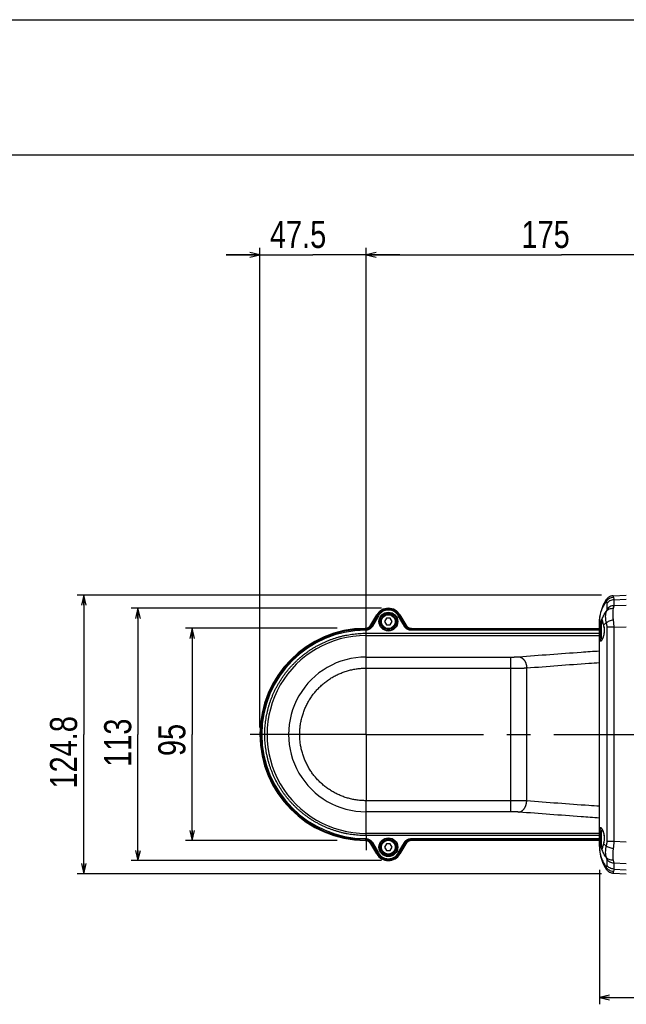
# Model space of a CAD drawing. Extents: x 0 to 2548, y 0 to 1800.
# Tile 16 of 29: x 574 to 846, y 1359 to 1800. Entities that reach past the tile are written whole.
import ezdxf

# ---------------------------------------------------------------- set-up
doc = ezdxf.new("R2010")
doc.units = 0
doc.header["$LTSCALE"] = 140.166667
doc.linetypes.add('CENTER', pattern=[0.6, 0.375, -0.075, 0.075, -0.075])
doc.layers.add('95_ALL_DIM', color=7, linetype='Continuous')
doc.layers.add('DEFAULT_1', color=7, linetype='CENTER')
doc.styles.get("Standard").update_dxf_attribs({"font": 'txt', "width": 0.8})
doc.dimstyles.new('DIMSTYLE_2', dxfattribs={"dimtxt": 12.121212, "dimasz": 4.545455, "dimexe": 0.18, "dimexo": 0.0625, "dimgap": 0.09, "dimtad": 1, "dimdec": 3, "dimdsep": 46, "dimtxsty": 'Standard', "dimblk": 'OPEN', "dimblk1": 'OPEN', "dimblk2": 'OPEN', "dimcen": 0.09, "dimadec": 0, "dimazin": 0, "dimtp": 0.3, "dimtm": 0.3, "dimtfac": 1, "dimtdec": 3, "dimtofl": 0, "dimtmove": 0, "dimatfit": 3, "dimldrblk": 'OPEN', "dimfxl": 0, "dimtolj": 1, "dimarcsym": 0})
doc.dimstyles.new('DIMSTYLE_4', dxfattribs={"dimtxt": 12.121212, "dimasz": 4.545455, "dimexe": 0.18, "dimexo": 0.0625, "dimgap": 0.09, "dimtad": 1, "dimdec": 3, "dimdsep": 46, "dimtxsty": 'Standard', "dimblk": 'OPEN', "dimblk1": 'OPEN', "dimblk2": 'OPEN', "dimcen": 0.09, "dimadec": 0, "dimazin": 0, "dimtp": 0.5, "dimtm": 0.5, "dimtfac": 1, "dimtdec": 3, "dimtofl": 0, "dimtmove": 0, "dimatfit": 3, "dimldrblk": 'OPEN', "dimfxl": 0, "dimtolj": 1, "dimarcsym": 0})
doc.dimstyles.new('DIMSTYLE_5', dxfattribs={"dimtxt": 12.121212, "dimasz": 4.545455, "dimexe": 0.18, "dimexo": 0.0625, "dimgap": 0.09, "dimtad": 1, "dimdec": 1, "dimdsep": 46, "dimtxsty": 'Standard', "dimblk": 'OPEN', "dimblk1": 'OPEN', "dimblk2": 'OPEN', "dimcen": 0.09, "dimadec": 0, "dimazin": 0, "dimtp": 0.5, "dimtm": 0.5, "dimtfac": 1, "dimtdec": 1, "dimtofl": 0, "dimtmove": 0, "dimatfit": 3, "dimldrblk": 'OPEN', "dimfxl": 0, "dimtolj": 1, "dimarcsym": 0})

# ---------------------------------------------------------------- blocks, each defined once
blk = doc.blocks.new('_OPEN')
at = {"color": 0, "linetype": 'ByBlock'}
for p, q in [((0, 0), (-1, 0.233)), ((-1, -0.233), (0, 0)), ((-1, 0), (0, 0))]:
    blk.add_line(p, q, dxfattribs=at)
blk = doc.blocks.new('*D9')
at = {"layer": '95_ALL_DIM', "color": 2, "linetype": 'Continuous'}
for p, q in [((681.84, 1483.03), (681.84, 1697.8)), ((729.34, 1483.03), (729.34, 1697.8)), ((681.84, 1694.77), (666.68, 1694.77)), ((666.68, 1694.77), (705.59, 1694.77)), ((744.49, 1694.77), (705.59, 1694.77)), ((729.34, 1694.77), (744.49, 1694.77))]:
    blk.add_line(p, q, dxfattribs=at)
at = {"layer": '95_ALL_DIM', "color": 2, "linetype": 'Continuous', "xscale": 4.545455, "yscale": 4.545455, "zscale": 4.545455}
blk.add_blockref('_OPEN', (681.84, 1694.77), dxfattribs=at)
at = {"layer": '95_ALL_DIM', "color": 2, "linetype": 'Continuous', "xscale": 4.545455, "yscale": 4.545455, "zscale": 4.545455, "rotation": 180}
blk.add_blockref('_OPEN', (729.34, 1694.77), dxfattribs=at)
at = {"layer": '95_ALL_DIM', "color": 2, "linetype": 'Continuous', "width": 0.8}
blk.add_text('47.5', height=12.121, dxfattribs=at).set_placement((686.31, 1697.8))
blk = doc.blocks.new('*D30')
at = {"layer": '95_ALL_DIM', "color": 2, "linetype": 'Continuous'}
for p, q in [((834.75, 1542.38), (600.02, 1542.38)), ((603.05, 1542.38), (603.05, 1479.99)), ((603.05, 1417.61), (603.05, 1479.99)), ((834.75, 1417.61), (600.02, 1417.61))]:
    blk.add_line(p, q, dxfattribs=at)
at = {"layer": '95_ALL_DIM', "color": 2, "linetype": 'Continuous', "xscale": 4.545455, "yscale": 4.545455, "zscale": 4.545455}
for p, rotation in [((603.05, 1542.38), 90), ((603.05, 1417.61), 270)]:
    blk.add_blockref('_OPEN', p, dxfattribs=dict(at, rotation=rotation))
at = {"layer": '95_ALL_DIM', "color": 2, "linetype": 'Continuous', "width": 0.8}
blk.add_text('124.8', height=12.121, rotation=90, dxfattribs=at).set_placement((600.02, 1455.75))
blk = doc.blocks.new('*D31')
at = {"layer": '95_ALL_DIM', "color": 2, "linetype": 'Continuous'}
for p, q in [((736.31, 1536.49), (624.26, 1536.49)), ((627.29, 1536.49), (627.29, 1479.99)), ((627.29, 1423.49), (627.29, 1479.99)), ((736.31, 1423.49), (624.26, 1423.49))]:
    blk.add_line(p, q, dxfattribs=at)
at = {"layer": '95_ALL_DIM', "color": 2, "linetype": 'Continuous', "xscale": 4.545455, "yscale": 4.545455, "zscale": 4.545455}
for p, rotation in [((627.29, 1536.49), 90), ((627.29, 1423.49), 270)]:
    blk.add_blockref('_OPEN', p, dxfattribs=dict(at, rotation=rotation))
at = {"layer": '95_ALL_DIM', "color": 2, "linetype": 'Continuous', "width": 0.8}
blk.add_text('113', height=12.121, rotation=90, dxfattribs=at).set_placement((624.26, 1465.45))
blk = doc.blocks.new('*D32')
at = {"layer": '95_ALL_DIM', "color": 2, "linetype": 'Continuous'}
for p, q in [((716.5, 1527.5), (648.5, 1527.5)), ((651.53, 1527.5), (651.53, 1480)), ((651.53, 1432.5), (651.53, 1480)), ((716.5, 1432.5), (648.5, 1432.5))]:
    blk.add_line(p, q, dxfattribs=at)
at = {"layer": '95_ALL_DIM', "color": 2, "linetype": 'Continuous', "xscale": 4.545455, "yscale": 4.545455, "zscale": 4.545455}
for p, rotation in [((651.53, 1527.5), 89.999836), ((651.53, 1432.5), 269.999836)]:
    blk.add_blockref('_OPEN', p, dxfattribs=dict(at, rotation=rotation))
at = {"layer": '95_ALL_DIM', "color": 2, "linetype": 'Continuous', "width": 0.8}
blk.add_text('95', height=12.121, rotation=90, dxfattribs=at).set_placement((648.5, 1470.3))
blk = doc.blocks.new('*D53')
at = {"layer": '95_ALL_DIM', "color": 2, "linetype": 'Continuous'}
for p, q in [((833.84, 1419.4), (833.84, 1359.16)), ((1079.34, 1385.44), (1079.34, 1359.16)), ((833.84, 1362.19), (956.59, 1362.19)), ((1079.34, 1362.19), (956.59, 1362.19))]:
    blk.add_line(p, q, dxfattribs=at)
at = {"layer": '95_ALL_DIM', "color": 2, "linetype": 'Continuous', "xscale": 4.545455, "yscale": 4.545455, "zscale": 4.545455, "rotation": 180}
blk.add_blockref('_OPEN', (833.84, 1362.19), dxfattribs=at)
at = {"layer": '95_ALL_DIM', "color": 2, "linetype": 'Continuous', "xscale": 4.545455, "yscale": 4.545455, "zscale": 4.545455}
blk.add_blockref('_OPEN', (1079.34, 1362.19), dxfattribs=at)
at = {"layer": '95_ALL_DIM', "color": 2, "linetype": 'Continuous', "width": 0.8}
blk.add_text('245.5', height=12.121, dxfattribs=at).set_placement((932.34, 1365.22))
blk = doc.blocks.new('*D58')
at = {"layer": '95_ALL_DIM', "color": 2, "linetype": 'Continuous'}
for p, q in [((729.34, 1504.07), (729.34, 1697.8)), ((904.34, 1536.59), (904.34, 1697.8)), ((729.34, 1694.77), (816.84, 1694.77)), ((904.34, 1694.77), (816.84, 1694.77))]:
    blk.add_line(p, q, dxfattribs=at)
at = {"layer": '95_ALL_DIM', "color": 2, "linetype": 'Continuous', "xscale": 4.545455, "yscale": 4.545455, "zscale": 4.545455, "rotation": 180}
blk.add_blockref('_OPEN', (729.34, 1694.77), dxfattribs=at)
at = {"layer": '95_ALL_DIM', "color": 2, "linetype": 'Continuous', "xscale": 4.545455, "yscale": 4.545455, "zscale": 4.545455}
blk.add_blockref('_OPEN', (904.34, 1694.77), dxfattribs=at)
at = {"layer": '95_ALL_DIM', "color": 2, "linetype": 'Continuous', "width": 0.8}
blk.add_text('175', height=12.121, dxfattribs=at).set_placement((798.89, 1697.8))

msp = doc.modelspace()

# ---------------------------------------------------------------- linework, layer by layer
at = {"color": 7, "linetype": 'Continuous'}
for p, q in [((0, 1800), (2548.4848, 1800)), ((2512.1212, 1739.3939), (90.9091, 1739.3939)), ((837.0865, 1538.5415), (837.0865, 1535.902)), ((839.9272, 1542.0691), (839.8932, 1542.0671)), ((839.9293, 1542.0692), (839.9281, 1542.0692)), ((839.9438, 1542.07), (845.832, 1542.3843)), ((840.227, 1540.2961), (845.8358, 1540.5955)), ((840.227, 1540.2961), (840.227, 1537.6565)), ((840.227, 1537.6565), (845.8358, 1537.886)), ((731.5398, 1528.9914), (734.1397, 1533.495)), ((734.4362, 1533.324), (731.738, 1528.6505)), ((734.8686, 1533.0743), (732.1704, 1528.4009)), ((734.8686, 1533.0743), (734.14, 1533.495)), ((738.4761, 1531.9845), (737.6161, 1530.495)), ((737.6161, 1530.495), (738.4761, 1529.0054)), ((740.1961, 1531.9845), (738.4761, 1531.9845)), ((741.0561, 1530.495), (740.1961, 1531.9845)), ((740.1961, 1529.0054), (741.0561, 1530.495)), ((743.8037, 1533.0743), (744.5321, 1533.4948)), ((746.5017, 1528.4012), (743.8037, 1533.0743)), ((746.9341, 1528.6509), (744.2361, 1533.3239)), ((744.5323, 1533.4949), (747.1315, 1528.9929)), ((833.8358, 1530.2212), (833.8358, 1530.2251)), ((833.8358, 1429.7631), (833.8358, 1530.2212)), ((834.3358, 1529.595), (834.7358, 1529.995)), ((834.7358, 1522.995), (834.7358, 1529.995)), ((834.7358, 1529.995), (835.3049, 1529.995)), ((835.116, 1530.6805), (835.1519, 1530.5546)), ((835.1519, 1530.5546), (835.1912, 1530.4129)), ((835.1912, 1530.4129), (835.2571, 1530.1714)), ((835.2571, 1530.1714), (835.3867, 1529.6942)), ((729.1569, 1526.6533), (729.155, 1527.1526)), ((732.1704, 1528.4009), (731.738, 1528.6505)), ((738.4761, 1529.0054), (740.1961, 1529.0054)), ((746.5017, 1528.4012), (746.9341, 1528.6509)), ((746.9341, 1528.6509), (747.1314, 1528.9927)), ((749.5286, 1527.1529), (749.7261, 1527.4949)), ((749.5286, 1526.6536), (749.5286, 1527.1529)), ((833.8358, 1527.1527), (749.5286, 1527.1529)), ((833.8358, 1526.6534), (749.5286, 1526.6536)), ((749.7261, 1527.4949), (833.8358, 1527.4947)), ((834.1358, 1524.0537), (834.1358, 1526.0359)), ((834.3358, 1523.395), (834.3358, 1529.595)), ((835.3867, 1529.6942), (835.4768, 1529.3657)), ((835.4768, 1529.3657), (835.5923, 1528.9514)), ((835.5923, 1528.9514), (835.6174, 1528.8603)), ((837.0865, 1527.9684), (837.0865, 1432.0215)), ((840.227, 1527.9684), (837.0865, 1527.9684)), ((840.227, 1527.9684), (845.8358, 1528.1979)), ((840.227, 1527.9684), (840.227, 1432.0215)), ((729.3361, 1509.6584), (729.3361, 1525.2905)), ((729.3361, 1524.2908), (833.8358, 1524.2905)), ((834.3358, 1523.395), (834.7358, 1522.995)), ((834.555, 1521.995), (834.5529, 1521.995)), ((834.7358, 1522.995), (835.2163, 1522.995)), ((729.3361, 1514.6429), (794.194, 1514.6427)), ((794.1938, 1445.3469), (794.194, 1514.6427)), ((729.3361, 1509.6584), (794.1939, 1509.6582)), ((801.2648, 1450.2158), (801.265, 1509.7738)), ((729.3359, 1434.6995), (729.3359, 1450.3316)), ((794.1938, 1450.3314), (729.3359, 1450.3316)), ((794.1938, 1445.3469), (729.3359, 1445.3471)), ((834.5529, 1437.995), (834.5553, 1437.995)), ((729.1566, 1433.3367), (729.1547, 1432.8374)), ((833.8358, 1435.6989), (729.3359, 1435.6992)), ((749.5283, 1433.3363), (749.5283, 1432.837)), ((749.5283, 1433.3363), (833.8358, 1433.336)), ((749.7258, 1432.4949), (749.5283, 1432.837)), ((749.5283, 1432.837), (833.8358, 1432.8367)), ((834.1358, 1433.954), (834.1358, 1435.9362)), ((834.3358, 1436.595), (834.7358, 1436.995)), ((834.3358, 1430.395), (834.3358, 1436.595)), ((834.7358, 1429.995), (834.7358, 1436.995)), ((834.7358, 1436.995), (835.2163, 1436.995)), ((734.1397, 1426.495), (731.5396, 1430.9986)), ((732.1701, 1431.5891), (731.7377, 1431.3394)), ((731.7377, 1431.3394), (734.4359, 1426.666)), ((732.1701, 1431.5891), (734.8683, 1426.9156)), ((738.4758, 1430.9845), (737.6158, 1429.495)), ((737.6158, 1429.495), (738.4758, 1428.0054)), ((740.1958, 1430.9845), (738.4758, 1430.9845)), ((741.0558, 1429.495), (740.1958, 1430.9845)), ((740.1958, 1428.0054), (741.0558, 1429.495)), ((743.8034, 1426.9156), (746.5014, 1431.5887)), ((744.2358, 1426.666), (746.9338, 1431.339)), ((747.1313, 1430.997), (744.532, 1426.495)), ((746.5014, 1431.5887), (746.9338, 1431.339)), ((747.1313, 1430.997), (746.9338, 1431.339)), ((833.8358, 1432.4947), (749.7258, 1432.4949)), ((834.3358, 1430.395), (834.7358, 1429.995)), ((834.7358, 1429.995), (835.3049, 1429.995)), ((835.2141, 1429.6608), (835.1699, 1429.5)), ((835.4363, 1430.4771), (835.2141, 1429.6608)), ((835.5037, 1430.7215), (835.4363, 1430.4771)), ((835.5923, 1431.0386), (835.5037, 1430.7215)), ((835.6218, 1431.1462), (835.5923, 1431.0385)), ((840.227, 1432.0215), (837.0865, 1432.0215)), ((845.8358, 1431.792), (840.227, 1432.0215)), ((734.1397, 1426.495), (734.8683, 1426.9156)), ((738.4758, 1428.0054), (740.1958, 1428.0054)), ((744.532, 1426.4949), (743.8034, 1426.9156)), ((837.0865, 1424.088), (837.0865, 1421.4484)), ((840.227, 1422.3334), (840.227, 1419.6938)), ((845.8358, 1422.1039), (840.227, 1422.3334)), ((840.227, 1419.6938), (845.8358, 1419.3944)), ((839.9267, 1417.9208), (839.9271, 1417.9208)), ((839.9327, 1417.9205), (845.832, 1417.6056))]:
    msp.add_line(p, q, dxfattribs=at)
for points in [[(836.7284, 1540.1893), (836.3684, 1539.5934), (835.9282, 1538.7897), (835.528, 1537.967), (835.1684, 1537.1266), (834.8501, 1536.2701), (834.5742, 1535.4001), (834.3411, 1534.5179), (834.1515, 1533.6256), (834.0064, 1532.7279), (833.9058, 1531.8264), (833.8493, 1530.9203), (833.8358, 1530.2251)], [(839.8932, 1542.0671), (839.6073, 1542.0392), (839.3226, 1541.9907), (839.0402, 1541.9215), (838.762, 1541.8315), (838.4907, 1541.7214), (838.2279, 1541.5918), (837.9747, 1541.4432), (837.7334, 1541.2768), (837.5051, 1541.0935), (837.2909, 1540.8943), (837.0928, 1540.6814), (836.9116, 1540.4562), (836.7478, 1540.22), (836.7283, 1540.1892)], [(834.8736, 1531.3863), (834.8751, 1531.3865), (834.8766, 1531.3867), (834.8782, 1531.3868), (834.8797, 1531.3868), (834.8812, 1531.3867), (834.8827, 1531.3866)], [(834.9812, 1531.0776), (834.9785, 1531.0812), (834.9784, 1531.0813), (834.9826, 1531.0738), (834.9889, 1531.0611), (834.9967, 1531.0435), (835.0063, 1531.0204), (835.0169, 1530.9928), (835.0284, 1530.961), (835.041, 1530.9246), (835.0544, 1530.884), (835.0685, 1530.8393), (835.0836, 1530.7904), (835.0994, 1530.7374), (835.116, 1530.6805)], [(835.6174, 1528.8603), (835.6941, 1528.5531), (835.7612, 1528.2361), (835.8175, 1527.9125), (835.8625, 1527.5838), (835.8959, 1527.2496), (835.9173, 1526.9121), (835.9264, 1526.5737), (835.9231, 1526.2341), (835.9073, 1525.8956), (835.8795, 1525.5605), (835.8397, 1525.2286), (835.7884, 1524.9017), (835.7264, 1524.5824), (835.6543, 1524.2714), (835.5726, 1523.9694), (835.4827, 1523.6801), (835.3869, 1523.4076), (835.2863, 1523.1532), (835.1827, 1522.9189), (835.079, 1522.7088), (834.9768, 1522.5237), (834.8776, 1522.364), (834.785, 1522.2332), (834.7377, 1522.1734)], [(834.7377, 1522.1734), (834.6996, 1522.1293), (834.6244, 1522.0536), (834.5704, 1522.0111), (834.5454, 1521.9964), (834.5489, 1521.995), (834.5548, 1521.995)], [(834.5551, 1437.9949), (834.55, 1437.9948), (834.5455, 1437.9935), (834.5606, 1437.985)], [(834.5606, 1437.985), (834.5702, 1437.9789), (834.6244, 1437.9364), (834.6997, 1437.8605), (834.7852, 1437.7565), (834.8776, 1437.6259), (834.9765, 1437.4668), (835.0783, 1437.2824), (835.1818, 1437.073), (835.2852, 1436.8394), (835.3856, 1436.5858), (835.4813, 1436.3142), (835.571, 1436.0259), (835.6527, 1435.7249), (835.7248, 1435.4148), (835.7869, 1435.0966), (835.8384, 1434.7707), (835.8784, 1434.4397), (835.9066, 1434.1055), (835.9227, 1433.7679), (835.9265, 1433.4292), (835.9179, 1433.0915), (835.8971, 1432.7548), (835.8643, 1432.4212), (835.8199, 1432.0929), (835.7642, 1431.7698), (835.6979, 1431.4532), (835.6218, 1431.1462)], [(833.8358, 1429.7631), (833.8496, 1429.0631), (833.9067, 1428.1529), (834.0081, 1427.2496), (834.1536, 1426.353), (834.343, 1425.464), (834.5755, 1424.5852), (834.8504, 1423.7188), (835.1673, 1422.866), (835.5259, 1422.0276), (835.9258, 1421.205), (836.3666, 1420.3997), (836.7284, 1419.8006)], [(834.8827, 1428.6033), (834.8812, 1428.6032), (834.8797, 1428.6032), (834.8782, 1428.6032), (834.8766, 1428.6033), (834.8751, 1428.6034), (834.8736, 1428.6036)], [(835.1699, 1429.5), (835.1298, 1429.3572), (835.1112, 1429.2927), (835.0936, 1429.2328), (835.0769, 1429.1777), (835.0612, 1429.1273), (835.0464, 1429.0815), (835.0326, 1429.0408), (835.0198, 1429.005), (835.0081, 1428.9741), (834.9979, 1428.9491), (834.9902, 1428.9318)], [(836.7283, 1419.8006), (836.7478, 1419.7699), (836.9116, 1419.5337), (837.0928, 1419.3085), (837.2909, 1419.0955), (837.5051, 1418.8964), (837.7334, 1418.7131), (837.9747, 1418.5467), (838.2279, 1418.3981), (838.4907, 1418.2684), (838.762, 1418.1584), (839.0402, 1418.0684), (839.3226, 1417.9992), (839.6073, 1417.9507), (839.8932, 1417.9228), (839.9273, 1417.9208)]]:
    msp.add_lwpolyline(points, dxfattribs=at)
for centre, radius in [((739.3361, 1530.495), 4.2096), ((739.3361, 1530.495), 4), ((739.3361, 1530.495), 3.5), ((739.3361, 1530.495), 3.1), ((739.3358, 1429.495), 4.2096), ((739.3358, 1429.495), 4), ((739.3358, 1429.495), 3.5), ((739.3358, 1429.495), 3.1)]:
    msp.add_circle(centre, radius, dxfattribs=at)
for centre, radius, start, end in [((739.3358, 1530.495), 6, 29.999836, 150), ((739.3361, 1530.495), 5.658, 29.999836, 149.999836), ((739.3361, 1530.495), 5.1587, 29.999836, 149.999836), ((729.336, 1479.995), 47.5, 90.443271, 269.556401), ((729.336, 1479.995), 47.158, 90.219957, 269.779715), ((729.336, 1479.995), 46.6587, 90.219952, 269.77972), ((728.9427, 1530.4934), 3, 270.446104, 330), ((749.7281, 1530.495), 3, 210.048486, 270), ((729.336, 1479.995), 44.2958, 89.999829, 269.999843), ((729.336, 1479.995), 34.6479, 89.999829, 269.999843), ((728.9427, 1429.4965), 3, 30, 89.553896), ((749.7281, 1429.495), 3, 90, 150), ((739.3358, 1429.495), 6, 210, 330), ((739.3358, 1429.495), 5.658, 209.999836, 329.999836), ((739.3358, 1429.495), 5.1587, 209.999836, 329.999836)]:
    msp.add_arc(centre, radius, start, end, dxfattribs=at)
for points, start_tangent, end_tangent in [([(833.8358, 1530.2212), (834.0329, 1532.668), (834.6214, 1535.0686), (835.5845, 1537.3639), (836.8882, 1539.4953)], (0.00034017, 0.99999994), (0.5827963, 0.81261828)), ([(836.7278, 1540.1912), (836.7449, 1539.9635), (836.8883, 1539.4954)], (-0.92454003, -0.38108493), (0.32907686, -0.94430314)), ([(840.0654, 1541.3828), (839.123, 1541.211), (838.247, 1540.8224), (837.4875, 1540.2394), (836.8881, 1539.4953)], (-0.99810545, -0.06152651), (-0.53001744, -0.84798674)), ([(836.8882, 1539.4953), (837.0357, 1539.0961), (837.0865, 1538.5415)], (0.51314624, -0.85830119), (0.0000874, -1)), ([(840.227, 1540.2961), (839.3024, 1540.1422), (838.4402, 1539.7837), (837.6878, 1539.2401), (837.0865, 1538.5415)], (-0.99870999, -0.05077743), (-0.55812292, -0.82975828)), ([(839.9267, 1542.0575), (839.9027, 1542.0557), (839.9177, 1541.8292), (840.0654, 1541.3828)], (-0.99230256, 0.12383714), (0.35438551, -0.93509941)), ([(840.0654, 1541.3828), (840.1847, 1540.9066), (840.227, 1540.2961)], (0.35408871, -0.93521184), (0.00297141, -0.99999559)), ([(834.8735, 1531.3863), (835.7303, 1533.258), (836.8168, 1535.017)], (0.35765667, 0.93385315), (0.57628316, 0.8172501)), ([(836.8169, 1535.0171), (836.5286, 1533.9556), (836.4333, 1532.735), (836.5291, 1531.3798), (836.8168, 1529.9183)], (-0.36877259, -0.92951965), (0.24769815, -0.96883726)), ([(839.969, 1536.3208), (839.0196, 1536.2785), (838.1435, 1536.0351), (837.3938, 1535.6053), (836.8163, 1535.0155)], (-0.99806983, 0.06210163), (-0.58789786, -0.80893517)), ([(837.0865, 1535.902), (837.0783, 1535.8069), (837.0508, 1535.6763), (837.0002, 1535.5046), (836.9229, 1535.2862), (836.8168, 1535.017)], (-0.0000379, -1), (-0.37881447, -0.92547264)), ([(840.227, 1537.6565), (839.3024, 1537.5026), (838.4402, 1537.1441), (837.6878, 1536.6006), (837.0865, 1535.902)], (-0.99870999, -0.05077745), (-0.55812293, -0.82975827)), ([(839.969, 1536.3208), (839.8029, 1535.3009), (839.7479, 1534.0933), (839.8032, 1532.7249), (839.969, 1531.2253)], (-0.23534891, -0.97191095), (0.14084062, -0.99003228)), ([(840.227, 1537.6565), (840.2115, 1537.502), (840.1806, 1537.2982), (840.1315, 1537.0382), (840.0616, 1536.7148), (839.969, 1536.3208)], (-0.06687986, -0.99776104), (-0.23547239, -0.97188104)), ([(833.8358, 1526.0053), (833.8595, 1527.0076), (833.9334, 1527.9864), (834.0565, 1528.9067), (834.22, 1529.729), (834.4073, 1530.4162), (834.5953, 1530.9353), (834.7586, 1531.2624), (834.8735, 1531.3863)], (0.00006018, 1), (0.96087849, 0.27697027)), ([(834.6294, 1529.8889), (834.636, 1529.9106)], (0.29080303, 0.95678294), (0.29339846, 0.95599024)), ([(834.636, 1529.9106), (834.6984, 1530.1054), (834.8835, 1530.5823), (834.9971, 1530.8016)], (0.29339846, 0.95599024), (0.49561556, 0.86854201)), ([(834.8736, 1531.3863), (834.863, 1531.2469), (834.9165, 1531.1177), (834.9967, 1531.0416)], (-0.30579344, -0.95209788), (0.8399241, -0.54270388)), ([(834.8827, 1531.3866), (834.9395, 1531.3377), (835.0083, 1531.1844), (835.0987, 1530.8961), (835.136, 1530.7652)], (0.99489249, -0.10094027), (0.26845332, -0.9632927)), ([(834.9971, 1530.8016), (835.0443, 1530.8818), (835.0508, 1530.8925)], (0.49561556, 0.86854201), (0.52282367, 0.85244085)), ([(835.136, 1530.7652), (835.222, 1530.4471), (835.3905, 1529.8196), (835.6076, 1529.0326)], (0.26845332, -0.9632927), (0.27088257, -0.9626124)), ([(835.6077, 1529.0326), (836.1768, 1529.4849), (836.8166, 1529.9183)], (0.75658915, 0.65389056), (0.84505123, 0.53468534)), ([(839.969, 1531.2253), (839.0196, 1530.9757), (838.1434, 1530.6617), (837.3937, 1530.3025), (836.8162, 1529.9201)], (-0.97678421, -0.21422559), (-0.77810933, -0.62812887)), ([(836.8166, 1529.9183), (836.9188, 1529.507), (836.9955, 1529.1026), (837.0477, 1528.7095), (837.0773, 1528.3304), (837.0865, 1527.9684)], (0.26814868, -0.96337754), (0.00001028, -1)), ([(839.969, 1531.2253), (840.0579, 1530.5352), (840.1271, 1529.8598), (840.1774, 1529.2038), (840.2102, 1528.5717), (840.227, 1527.9684)], (0.14087163, -0.99002787), (0.01631366, -0.99986692)), ([(728.9685, 1527.4936), (729.0202, 1527.4944)], (0.99997007, 0.00773647), (0.99968781, 0.02498552)), ([(728.9685, 1527.4936), (729.0306, 1527.3801), (729.0928, 1527.2665), (729.1549, 1527.1526)], (0.48075612, -0.87685435), (0.47883409, -0.87790541)), ([(729.0202, 1527.4944), (729.1414, 1527.4999), (729.3137, 1527.5162), (729.4847, 1527.5424), (729.654, 1527.5785), (729.8207, 1527.6242), (729.9847, 1527.6795), (730.145, 1527.7441), (730.3015, 1527.8179), (730.4534, 1527.9006), (730.6002, 1527.9919), (730.7416, 1528.0916), (730.8769, 1528.1992), (731.0059, 1528.3145), (731.1279, 1528.437), (731.2427, 1528.5665), (731.3499, 1528.7023), (731.449, 1528.8441), (731.5398, 1528.9914)], (0.99968781, 0.02498553), (0.50000248, 0.86602397)), ([(731.738, 1528.6505), (731.6471, 1528.5031), (731.5476, 1528.3607), (731.4399, 1528.2243), (731.3245, 1528.0943), (731.2018, 1527.9713), (731.0723, 1527.8557), (730.9362, 1527.7478), (730.7941, 1527.648), (730.6465, 1527.5566), (730.4939, 1527.4738), (730.3366, 1527.4001), (730.1754, 1527.3356), (730.0107, 1527.2806), (729.8431, 1527.2352), (729.6729, 1527.1996), (729.501, 1527.1739), (729.3281, 1527.1582), (729.1549, 1527.1526)], (-0.49977617, -0.8661546), (-0.9999936, -0.00357752)), ([(732.1704, 1528.4009), (732.0643, 1528.2289), (731.9482, 1528.0629), (731.8226, 1527.9037), (731.6879, 1527.7521), (731.5448, 1527.6087), (731.3936, 1527.4738), (731.2349, 1527.3479), (731.0691, 1527.2315), (730.8969, 1527.1248), (730.7188, 1527.0283), (730.5354, 1526.9423), (730.3473, 1526.867), (730.1552, 1526.8028), (729.9596, 1526.7499), (729.7611, 1526.7083), (729.5605, 1526.6782), (729.3588, 1526.6599), (729.1569, 1526.6533)], (-0.50000526, -0.86602237), (-0.99999262, -0.00384172)), ([(731.5398, 1528.9914), (731.6058, 1528.878), (731.6719, 1528.7644), (731.738, 1528.6505)], (0.50334504, -0.86408551), (0.50166013, -0.8650648)), ([(749.5286, 1526.6536), (749.3259, 1526.6595), (749.1234, 1526.6772), (748.9219, 1526.7066), (748.7226, 1526.7477), (748.5262, 1526.8004), (748.3332, 1526.8643), (748.1442, 1526.9393), (747.9599, 1527.0253), (747.7809, 1527.1218), (747.6079, 1527.2285), (747.4413, 1527.3451), (747.2818, 1527.4713), (747.13, 1527.6064), (746.9862, 1527.7502), (746.8509, 1527.9023), (746.7247, 1528.062), (746.6081, 1528.2286), (746.5017, 1528.4012)], (-1, 0.00000572), (-0.50000031, 0.86602523)), ([(749.5286, 1527.1529), (749.3548, 1527.1579), (749.1812, 1527.173), (749.0085, 1527.1982), (748.8377, 1527.2335), (748.6693, 1527.2785), (748.5038, 1527.3333), (748.3419, 1527.3976), (748.1839, 1527.4713), (748.0305, 1527.554), (747.8822, 1527.6455), (747.7394, 1527.7455), (747.6027, 1527.8536), (747.4726, 1527.9695), (747.3493, 1528.0927), (747.2334, 1528.2231), (747.1252, 1528.36), (747.0253, 1528.5029), (746.9341, 1528.6509)], (-0.99999997, -0.00025969), (-0.4997702, 0.86615804)), ([(747.1315, 1528.9929), (747.2231, 1528.8445), (747.2881, 1528.7497)], (0.49999752, -0.86602683), (0.58111728, -0.81381982)), ([(747.2881, 1528.7497), (747.3231, 1528.7017), (747.4312, 1528.5649), (747.547, 1528.4347), (747.6703, 1528.3115), (747.8004, 1528.1957), (747.9371, 1528.0876), (748.0798, 1527.9877), (748.2281, 1527.8962), (748.3814, 1527.8135), (748.5393, 1527.7399), (748.7012, 1527.6756), (748.8666, 1527.6208), (749.0349, 1527.5757), (749.2056, 1527.5405), (749.3781, 1527.5152), (749.5518, 1527.5), (749.7261, 1527.4949)], (0.58111728, -0.81381982), (1, -0.00000286)), ([(833.8358, 1526.0053), (833.876, 1526.0206), (833.9859, 1526.0318), (834.1358, 1526.0359)], (0.00000002, 1), (1, -0.00000295)), ([(834.1358, 1526.0359), (834.1593, 1526.9648), (834.2321, 1527.8678), (834.335, 1528.61)], (0.00010132, 0.99999999), (0.16564588, 0.9861853)), ([(835.6766, 1528.7767), (835.7895, 1528.2694), (835.9024, 1527.5222), (835.9538, 1526.7961), (835.95, 1526.0925), (835.8959, 1525.4103), (835.7937, 1524.7419), (835.6392, 1524.0707), (835.4254, 1523.3944), (835.1513, 1522.7435), (834.9434, 1522.3584)], (0.24544647, -0.96941015), (-0.5139972, -0.85779186)), ([(835.6077, 1529.0326), (835.5916, 1528.9541), (835.5923, 1528.9514)], (-0.51580408, -0.85670657), (0.2794612, -0.96015699)), ([(835.6077, 1529.0326), (835.6278, 1528.9608)], (0.27452263, -0.96158064), (0.26630987, -0.96388747)), ([(835.6278, 1528.9608), (835.6766, 1528.7767)], (0.26630987, -0.96388747), (0.24544647, -0.96941015)), ([(729.3359, 1434.6995), (727.9289, 1434.7214), (726.5221, 1434.787), (725.1172, 1434.8964), (723.7163, 1435.0495), (722.3211, 1435.246), (720.9329, 1435.4858), (719.5528, 1435.7686), (718.182, 1436.0943), (716.822, 1436.4625), (715.4742, 1436.8727), (714.1398, 1437.3247), (712.8201, 1437.8179), (711.5163, 1438.352), (710.2298, 1438.9263), (708.9618, 1439.5404), (707.7135, 1440.1936), (706.4861, 1440.8854), (705.2808, 1441.6149), (704.0988, 1442.3816), (702.9412, 1443.1847), (701.8092, 1444.0234), (700.7037, 1444.8969), (699.626, 1445.8044), (698.577, 1446.7449), (697.5578, 1447.7176), (696.5694, 1448.7215), (695.6126, 1449.7557), (694.6884, 1450.8192), (693.7978, 1451.9109), (692.9416, 1453.0297), (692.1205, 1454.1746), (691.3355, 1455.3446), (690.5872, 1456.5383), (689.8765, 1457.7548), (689.2039, 1458.9928), (688.5701, 1460.2511), (687.9758, 1461.5284), (687.4215, 1462.8237), (686.9077, 1464.1356), (686.435, 1465.4628), (686.0038, 1466.8041), (685.6145, 1468.1581), (685.2675, 1469.5236), (684.9632, 1470.8992), (684.7017, 1472.2837), (684.4835, 1473.6755), (684.3087, 1475.0735), (684.1774, 1476.4763), (684.0898, 1477.8825), (684.046, 1479.2907), (684.046, 1480.6996), (684.0898, 1482.1078), (684.1774, 1483.5139), (684.3087, 1484.9167), (684.4835, 1486.3147), (684.7018, 1487.7066), (684.9632, 1489.091), (685.2676, 1490.4666), (685.6146, 1491.8321), (686.0039, 1493.1861), (686.4351, 1494.5274), (686.9078, 1495.8546), (687.4216, 1497.1665), (687.9759, 1498.4618), (688.5702, 1499.7392), (689.204, 1500.9975), (689.8766, 1502.2354), (690.5874, 1503.4519), (691.3356, 1504.6456), (692.1207, 1505.8156), (692.9417, 1506.9605), (693.798, 1508.0793), (694.6886, 1509.171), (695.6128, 1510.2344), (696.5695, 1511.2686), (697.558, 1512.2726), (698.5772, 1513.2453), (699.6262, 1514.1858), (700.7039, 1515.0932), (701.8094, 1515.9667), (702.9414, 1516.8054), (704.099, 1517.6085), (705.281, 1518.3752), (706.4863, 1519.1048), (707.7137, 1519.7965), (708.962, 1520.4497), (710.2301, 1521.0638), (711.5166, 1521.6381), (712.8203, 1522.1722), (714.14, 1522.6654), (715.4745, 1523.1174), (716.8223, 1523.5276), (718.1823, 1523.8957), (719.5531, 1524.2214), (720.9332, 1524.5042), (722.3214, 1524.744), (723.7166, 1524.9405), (725.1175, 1525.0936), (726.5223, 1525.203), (727.9291, 1525.2686), (729.3361, 1525.2905)], (-1, 0.0000031), (1, -0.00000262)), ([(729.3361, 1525.2905), (793.7326, 1525.2903), (833.8358, 1525.2902)], (1, -0.00000286), (1, -0.00000286)), ([(833.8358, 1523.891), (833.876, 1523.9724), (833.9859, 1524.0319), (834.1358, 1524.0537)], (0.00000001, 1), (1, -0.00000001)), ([(834.2593, 1521.695), (834.1221, 1521.748), (834.0236, 1521.8856), (833.9549, 1522.0812), (833.9081, 1522.3151), (833.8772, 1522.5716), (833.8578, 1522.8387), (833.8461, 1523.108), (833.8397, 1523.3745), (833.8366, 1523.6356), (833.8358, 1523.891)], (-0.99999999, 0.00015279), (-0.00000003, 1)), ([(834.5529, 1521.995), (834.4176, 1522.0448), (834.3206, 1522.1739), (834.253, 1522.3573), (834.2069, 1522.5765), (834.1766, 1522.817), (834.1574, 1523.0673), (834.1459, 1523.3198), (834.1396, 1523.5696), (834.1366, 1523.8143), (834.1358, 1524.0537)], (-1, 0.00007262), (-0.00000009, 1)), ([(834.6257, 1521.9171), (834.5232, 1521.8199), (834.2593, 1521.695)], (-0.68796609, -0.72574284), (-0.99999936, -0.0011275)), ([(834.8378, 1522.1909), (834.6257, 1521.9171)], (-0.55353307, -0.8328272), (-0.68796609, -0.72574284)), ([(834.9434, 1522.3584), (834.8378, 1522.1909)], (-0.5139972, -0.85779186), (-0.55353307, -0.8328272)), ([(797.7295, 1514.7584), (811.6621, 1515.8281), (825.5987, 1516.8419), (833.8358, 1517.4148)], (0.99691045, 0.07854645), (0.99767159, 0.0682011)), ([(794.194, 1514.6427), (794.412, 1514.6431), (794.6296, 1514.6442), (794.8465, 1514.6461), (795.062, 1514.6487), (795.276, 1514.6521), (795.4878, 1514.6562), (795.6973, 1514.661), (795.9038, 1514.6665), (796.1071, 1514.6728), (796.3068, 1514.6797), (796.5025, 1514.6874), (796.6937, 1514.6957), (796.8803, 1514.7046), (797.0617, 1514.7142), (797.2376, 1514.7244), (797.4078, 1514.7351), (797.5719, 1514.7465), (797.7295, 1514.7584)], (1, -0.00000279), (0.99691047, 0.0785463)), ([(797.7295, 1514.7584), (797.921, 1514.7361), (798.112, 1514.6993), (798.3019, 1514.6481), (798.49, 1514.5826), (798.676, 1514.503), (798.8592, 1514.4095), (799.039, 1514.3025), (799.2151, 1514.1823), (799.3868, 1514.0491), (799.5536, 1513.9034), (799.7151, 1513.7456), (799.8708, 1513.5762), (800.0202, 1513.3957), (800.1629, 1513.2045), (800.2985, 1513.0034), (800.4265, 1512.7927), (800.5467, 1512.5732), (800.6586, 1512.3455), (800.7619, 1512.1103), (800.8564, 1511.8682), (800.9417, 1511.6201), (801.0176, 1511.3665), (801.0839, 1511.1082), (801.1403, 1510.846), (801.1868, 1510.5807), (801.2231, 1510.3131), (801.2492, 1510.0438), (801.265, 1509.7738)], (0.99695641, -0.07796098), (0.03930683, -0.99922719)), ([(801.265, 1509.7738), (815.1976, 1510.8419), (829.1342, 1511.8544), (833.8358, 1512.1833)], (0.99691924, 0.07843493), (0.99760865, 0.0691157)), ([(729.3359, 1450.3316), (728.3447, 1450.3481), (727.3546, 1450.3978), (726.3667, 1450.4805), (725.3822, 1450.5962), (724.402, 1450.7448), (723.4274, 1450.926), (722.4593, 1451.1396), (721.499, 1451.3855), (720.5474, 1451.6634), (719.6056, 1451.9729), (718.6746, 1452.3137), (717.7556, 1452.6854), (716.8495, 1453.0876), (715.9574, 1453.5199), (715.0802, 1453.9817), (714.2189, 1454.4726), (713.3745, 1454.992), (712.548, 1455.5393), (711.7402, 1456.1139), (710.952, 1456.7152), (710.1844, 1457.3425), (709.4381, 1457.9951), (708.7141, 1458.6723), (708.0131, 1459.3733), (707.336, 1460.0973), (706.6834, 1460.8435), (706.0561, 1461.6111), (705.4548, 1462.3993), (704.8802, 1463.2071), (704.3329, 1464.0337), (703.8135, 1464.8781), (703.3226, 1465.7394), (702.8608, 1466.6166), (702.4285, 1467.5087), (702.0263, 1468.4148), (701.6546, 1469.3338), (701.3138, 1470.2647), (701.0043, 1471.2065), (700.7265, 1472.1581), (700.4806, 1473.1185), (700.2669, 1474.0865), (700.0857, 1475.0612), (699.9372, 1476.0413), (699.8215, 1477.0259), (699.7388, 1478.0138), (699.6891, 1479.0039), (699.6725, 1479.9951), (699.6891, 1480.9863), (699.7388, 1481.9764), (699.8215, 1482.9643), (699.9372, 1483.9488), (700.0858, 1484.929), (700.267, 1485.9036), (700.4806, 1486.8717), (700.7265, 1487.832), (701.0044, 1488.7836), (701.3139, 1489.7254), (701.6547, 1490.6563), (702.0264, 1491.5754), (702.4286, 1492.4814), (702.8608, 1493.3736), (703.3227, 1494.2508), (703.8136, 1495.1121), (704.333, 1495.9564), (704.8803, 1496.783), (705.4549, 1497.5908), (706.0562, 1498.379), (706.6835, 1499.1466), (707.3361, 1499.8928), (708.0133, 1500.6169), (708.7143, 1501.3178), (709.4383, 1501.995), (710.1845, 1502.6476), (710.9521, 1503.2749), (711.7403, 1503.8762), (712.5481, 1504.4508), (713.3747, 1504.9981), (714.2191, 1505.5175), (715.0804, 1506.0084), (715.9576, 1506.4702), (716.8497, 1506.9025), (717.7558, 1507.3047), (718.6748, 1507.6764), (719.6057, 1508.0172), (720.5475, 1508.3266), (721.4991, 1508.6045), (722.4595, 1508.8504), (723.4275, 1509.064), (724.4022, 1509.2452), (725.3823, 1509.3938), (726.3669, 1509.5095), (727.3548, 1509.5922), (728.3449, 1509.6419), (729.3361, 1509.6584)], (-1, 0.00000315), (1, -0.00000257)), ([(794.1939, 1509.6582), (794.63, 1509.6586), (795.0653, 1509.6597), (795.499, 1509.6616), (795.9301, 1509.6642), (796.358, 1509.6676), (796.7817, 1509.6717), (797.2006, 1509.6765), (797.6137, 1509.6821), (798.0203, 1509.6883), (798.4196, 1509.6953), (798.811, 1509.7029), (799.1935, 1509.7111), (799.5666, 1509.7201), (799.9294, 1509.7296), (800.2813, 1509.7398), (800.6216, 1509.7506), (800.9497, 1509.7619), (801.265, 1509.7738)], (1, -0.00000281), (0.99922734, 0.03930304)), ([(801.2648, 1450.2158), (800.9496, 1450.2277), (800.6215, 1450.239), (800.2811, 1450.2498), (799.9292, 1450.26), (799.5664, 1450.2695), (799.1933, 1450.2784), (798.8108, 1450.2867), (798.4195, 1450.2943), (798.0201, 1450.3013), (797.6135, 1450.3075), (797.2004, 1450.3131), (796.7816, 1450.3179), (796.3578, 1450.322), (795.93, 1450.3254), (795.4988, 1450.328), (795.0652, 1450.3299), (794.6299, 1450.331), (794.1938, 1450.3314)], (-0.99922711, 0.03930876), (-1, 0.00000291)), ([(797.7293, 1445.2312), (797.9208, 1445.2535), (798.1118, 1445.2903), (798.3017, 1445.3415), (798.4898, 1445.407), (798.6758, 1445.4866), (798.859, 1445.58), (799.0388, 1445.687), (799.2149, 1445.8073), (799.3866, 1445.9405), (799.5534, 1446.0862), (799.7149, 1446.2439), (799.8706, 1446.4133), (800.02, 1446.5939), (800.1627, 1446.785), (800.2983, 1446.9862), (800.4264, 1447.1969), (800.5465, 1447.4164), (800.6584, 1447.6441), (800.7618, 1447.8793), (800.8562, 1448.1213), (800.9415, 1448.3695), (801.0174, 1448.6231), (801.0837, 1448.8814), (801.1401, 1449.1435), (801.1866, 1449.4089), (801.2229, 1449.6765), (801.249, 1449.9458), (801.2648, 1450.2158)], (0.99695686, 0.07795528), (0.03931255, 0.99922696)), ([(833.8358, 1447.8061), (829.1341, 1448.1351), (815.1975, 1449.1476), (801.2648, 1450.2158)], (-0.99760826, 0.06912135), (-0.99691879, 0.07844063)), ([(797.7293, 1445.2312), (797.5717, 1445.2431), (797.4076, 1445.2545), (797.2374, 1445.2652), (797.0615, 1445.2754), (796.8801, 1445.285), (796.6935, 1445.2939), (796.5023, 1445.3022), (796.3066, 1445.3099), (796.1069, 1445.3168), (795.9036, 1445.3231), (795.6971, 1445.3286), (795.4876, 1445.3334), (795.2758, 1445.3376), (795.0618, 1445.3409), (794.8463, 1445.3435), (794.6295, 1445.3454), (794.4118, 1445.3466), (794.1938, 1445.3469)], (-0.99691002, 0.078552), (-1, 0.00000293)), ([(833.8358, 1442.5746), (825.5985, 1443.1475), (811.6619, 1444.1615), (797.7293, 1445.2312)], (-0.99767121, 0.06820674), (-0.99691001, 0.07855215)), ([(833.8358, 1436.0989), (833.8373, 1436.4363), (833.8431, 1436.779), (833.8562, 1437.1229), (833.8811, 1437.4584), (833.9241, 1437.7697), (833.9939, 1438.0341), (834.1014, 1438.2222), (834.2593, 1438.295)], (-0.00000065, 1), (0.99999984, 0.00055686)), ([(834.1358, 1435.9362), (834.1373, 1436.2524), (834.143, 1436.5737), (834.1559, 1436.896), (834.1804, 1437.2104), (834.2227, 1437.5022), (834.2914, 1437.7501), (834.3972, 1437.9265), (834.5529, 1437.995)], (-0.00000168, 1), (0.99999996, 0.00026908)), ([(834.2593, 1438.295), (834.5197, 1438.173), (834.6348, 1438.0632)], (0.99999951, -0.00099062), (0.68059476, -0.73266006)), ([(834.6348, 1438.0632), (834.6424, 1438.055)], (0.68059476, -0.73266007), (0.67484493, -0.73795956)), ([(834.6424, 1438.055), (834.8298, 1437.8108)], (0.67484494, -0.73795956), (0.55730696, -0.83030654)), ([(834.8298, 1437.8108), (835.1463, 1437.2568), (835.4298, 1436.5832), (835.6521, 1435.8712), (835.8097, 1435.1617), (835.9092, 1434.4585), (835.9549, 1433.7564), (835.9483, 1433.0561), (835.8899, 1432.3599), (835.7782, 1431.6626), (835.6715, 1431.1931)], (0.55730696, -0.83030654), (-0.24770342, -0.96883591)), ([(729.1547, 1432.8374), (729.0925, 1432.7235), (729.0304, 1432.6098), (728.9682, 1432.4964)], (-0.47883911, -0.87790268), (-0.48076114, -0.8768516)), ([(729.1547, 1432.8374), (729.3278, 1432.8317), (729.5007, 1432.8161), (729.6727, 1432.7904), (729.8428, 1432.7548), (730.0105, 1432.7094), (730.1751, 1432.6543), (730.3364, 1432.5899), (730.4936, 1432.5161), (730.6463, 1432.4334), (730.7939, 1432.342), (730.9359, 1432.2422), (731.072, 1432.1342), (731.2015, 1432.0186), (731.3242, 1431.8957), (731.4396, 1431.7657), (731.5473, 1431.6292), (731.6468, 1431.4869), (731.7377, 1431.3394)], (0.99999358, -0.00358324), (0.49977121, -0.86615745)), ([(729.1566, 1433.3367), (729.3585, 1433.3301), (729.5603, 1433.3117), (729.7608, 1433.2817), (729.9593, 1433.2401), (730.1549, 1433.1871), (730.347, 1433.1229), (730.5351, 1433.0477), (730.7185, 1432.9617), (730.8966, 1432.8652), (731.0688, 1432.7585), (731.2346, 1432.642), (731.3933, 1432.5161), (731.5445, 1432.3813), (731.6876, 1432.2379), (731.8223, 1432.0863), (731.948, 1431.9271), (732.0641, 1431.7611), (732.1701, 1431.5891)], (0.9999926, -0.00384744), (0.50000031, -0.86602522)), ([(833.8358, 1434.6992), (793.7324, 1434.6993), (729.3359, 1434.6995)], (-1, 0.00000286), (-1, 0.00000286)), ([(746.5014, 1431.5887), (746.6078, 1431.7613), (746.7244, 1431.9279), (746.8506, 1432.0876), (746.9859, 1432.2396), (747.1297, 1432.3835), (747.2816, 1432.5186), (747.4411, 1432.6447), (747.6076, 1432.7614), (747.7807, 1432.8681), (747.9596, 1432.9646), (748.1439, 1433.0505), (748.3329, 1433.1256), (748.5259, 1433.1895), (748.7223, 1433.2421), (748.9217, 1433.2833), (749.1231, 1433.3127), (749.3256, 1433.3304), (749.5283, 1433.3363)], (0.50000526, 0.86602237), (1, 0.00000001)), ([(746.9338, 1431.339), (747.025, 1431.487), (747.1249, 1431.6298), (747.2331, 1431.7668), (747.349, 1431.8971), (747.4723, 1432.0204), (747.6024, 1432.1363), (747.7391, 1432.2444), (747.8819, 1432.3444), (748.0302, 1432.4359), (748.1836, 1432.5186), (748.3416, 1432.5922), (748.5036, 1432.6566), (748.669, 1432.7113), (748.8374, 1432.7564), (749.0083, 1432.7916), (749.1809, 1432.8169), (749.3546, 1432.832), (749.5283, 1432.837)], (0.49977516, 0.86615518), (0.99999996, -0.00026541)), ([(833.8358, 1436.0989), (833.876, 1436.0176), (833.9858, 1435.958), (834.1358, 1435.9362)], (0.00000001, -1), (1, -0.00000005)), ([(834.8735, 1428.6037), (834.756, 1428.7317), (834.5891, 1429.0696), (834.3981, 1429.6033), (834.2092, 1430.3077), (834.0455, 1431.1506), (833.9244, 1432.0929), (833.8555, 1433.0689), (833.8358, 1433.9846)], (-0.96103925, 0.27641193), (-0.00003682, 1)), ([(833.8358, 1433.9846), (833.876, 1433.9693), (833.9858, 1433.9581), (834.1358, 1433.954)], (0.00000002, -1), (1, -0.00000001)), ([(834.3354, 1431.3777), (834.2232, 1432.2043), (834.1554, 1433.1051), (834.1358, 1433.954)], (-0.16576574, 0.98616516), (-0.0000623, 1)), ([(731.5396, 1430.9986), (731.4488, 1431.1458), (731.3496, 1431.2877), (731.2424, 1431.4235), (731.1276, 1431.5529), (731.0056, 1431.6754), (730.8766, 1431.7908), (730.7413, 1431.8984), (730.5999, 1431.9981), (730.4531, 1432.0894), (730.3012, 1432.1721), (730.1448, 1432.2459), (729.9844, 1432.3105), (729.8205, 1432.3658), (729.6537, 1432.4115), (729.4845, 1432.4476), (729.3135, 1432.4738), (729.1412, 1432.4901), (728.9682, 1432.4964)], (-0.49999752, 0.86602683), (-0.99997003, 0.00774219)), ([(731.7377, 1431.3394), (731.6716, 1431.2256), (731.6056, 1431.112), (731.5396, 1430.9986)], (-0.50166508, -0.86506193), (-0.50334998, -0.86408263)), ([(749.6696, 1432.4944), (749.5515, 1432.4899), (749.3778, 1432.4747), (749.2053, 1432.4494), (749.0347, 1432.4142), (748.8663, 1432.3691), (748.7009, 1432.3143), (748.539, 1432.25), (748.3811, 1432.1763), (748.2278, 1432.0937), (748.0795, 1432.0022), (747.9368, 1431.9023), (747.8001, 1431.7942), (747.67, 1431.6784), (747.5468, 1431.5551), (747.4309, 1431.425), (747.3228, 1431.2882), (747.2228, 1431.1454), (747.1313, 1430.997)], (-0.99982442, -0.01873869), (-0.50000248, -0.86602397)), ([(749.7258, 1432.4949), (749.6696, 1432.4944)], (-1, 0.00000286), (-0.99982442, -0.01873869)), ([(833.8358, 1429.7688), (834.033, 1427.3215), (834.6216, 1424.9206), (835.585, 1422.6249), (836.8884, 1420.4953)], (0.00034017, -0.99999994), (0.58283608, -0.81258975)), ([(834.9935, 1429.195), (834.8773, 1429.4215), (834.6893, 1429.9119), (834.6293, 1430.1012)], (-0.49132115, 0.87097849), (-0.29052989, 0.95686592)), ([(834.8736, 1428.6036), (834.8629, 1428.743), (834.9164, 1428.8723), (834.9968, 1428.9485)], (-0.30613443, 0.95198829), (0.84023674, 0.54221971)), ([(836.8168, 1424.973), (835.7303, 1426.7319), (834.8735, 1428.6037)], (-0.57628364, 0.81724976), (-0.35765653, 0.9338532)), ([(835.125, 1429.1865), (835.0217, 1428.8438), (834.945, 1428.6613), (834.8827, 1428.6033)], (-0.27178193, -0.96235886), (-0.99482813, -0.10157259)), ([(835.0504, 1429.0974), (835.0417, 1429.1119), (834.9935, 1429.195)], (-0.51996115, 0.85418991), (-0.49132115, 0.87097849)), ([(835.5395, 1430.7138), (835.4148, 1430.26), (835.2549, 1429.6658), (835.125, 1429.1865)], (-0.2677504, -0.96348831), (-0.27178194, -0.96235886)), ([(835.6076, 1430.9573), (835.5395, 1430.7138)], (-0.27090582, -0.96260586), (-0.2677504, -0.96348831)), ([(835.6076, 1430.9573), (835.5915, 1431.0358), (835.5923, 1431.0385)], (-0.51586955, 0.85666715), (0.27950794, 0.96014338)), ([(835.6278, 1431.0291), (835.6077, 1430.9573)], (-0.26631064, -0.96388726), (-0.27452583, -0.96157973)), ([(836.8166, 1430.0716), (836.1768, 1430.505), (835.6077, 1430.9573)], (-0.84505036, 0.53468672), (-0.7565901, 0.65388945)), ([(835.6715, 1431.1931), (835.6278, 1431.0291)], (-0.24770342, -0.96883591), (-0.26631064, -0.96388726)), ([(836.8168, 1430.0716), (836.5291, 1428.6102), (836.4333, 1427.255), (836.5286, 1426.0344), (836.817, 1424.9728)], (-0.24769874, -0.9688371), (0.36877311, -0.92951944)), ([(839.969, 1428.7646), (839.0196, 1429.0143), (838.1434, 1429.3282), (837.3938, 1429.6874), (836.8163, 1430.0698)], (-0.9767834, 0.21422928), (-0.77811406, 0.628123)), ([(837.0865, 1432.0215), (837.0784, 1431.6821), (837.0511, 1431.3136), (837.0006, 1430.9197), (836.9233, 1430.5039), (836.8166, 1430.0716)], (-0.00001044, -1), (-0.26817595, -0.96336995)), ([(839.969, 1428.7646), (839.8032, 1427.2651), (839.7479, 1425.8966), (839.8029, 1424.689), (839.969, 1423.6691)], (-0.14084053, -0.9900323), (0.2353484, -0.97191107)), ([(840.227, 1432.0215), (840.2116, 1431.4558), (840.1809, 1430.8414), (840.1319, 1430.1842), (840.0619, 1429.4899), (839.969, 1428.7646)], (-0.01631377, -0.99986692), (-0.14089449, -0.99002462)), ([(839.969, 1423.6691), (839.0196, 1423.7114), (838.1434, 1423.9549), (837.3937, 1424.3846), (836.8162, 1424.9745)], (-0.99806899, -0.06211517), (-0.58788361, 0.80894552)), ([(836.8168, 1424.973), (836.9185, 1424.7156), (836.9952, 1424.5006), (837.0475, 1424.3264), (837.0772, 1424.19), (837.0865, 1424.088)], (0.37879812, -0.92547933), (0.00003701, -1)), ([(840.227, 1422.3334), (839.3024, 1422.4873), (838.4402, 1422.8458), (837.6878, 1423.3894), (837.0865, 1424.088)], (-0.99870999, 0.05077743), (-0.55812292, 0.82975828)), ([(836.8885, 1420.4951), (836.7303, 1419.9585), (836.731, 1419.8023)], (-0.32924814, -0.94424343), (0.42904456, -0.90328333)), ([(840.0653, 1418.6071), (839.123, 1418.7789), (838.247, 1419.1675), (837.4875, 1419.7505), (836.8882, 1420.4946)], (-0.9981036, 0.06155651), (-0.5300172, 0.84798689)), ([(837.0865, 1421.4484), (837.0357, 1420.8938), (836.8884, 1420.4953)], (-0.00009075, -1), (-0.51315174, -0.8582979)), ([(840.227, 1419.6938), (839.3024, 1419.8477), (838.4402, 1420.2063), (837.6878, 1420.7498), (837.0865, 1421.4484)], (-0.99870999, 0.05077743), (-0.55812292, 0.82975828)), ([(839.969, 1423.6691), (840.0577, 1423.2926), (840.1268, 1422.9747), (840.1772, 1422.7115), (840.2101, 1422.4991), (840.227, 1422.3334)], (0.23543984, -0.97188892), (0.0668791, -0.99776109)), ([(840.227, 1419.6938), (840.1847, 1419.0833), (840.0653, 1418.6071)], (-0.00297575, -0.99999557), (-0.35408614, -0.93521281)), ([(840.0653, 1418.6071), (839.9027, 1418.0948), (839.9177, 1417.9226), (839.9267, 1417.921)], (-0.35442913, -0.93508288), (0.999529, -0.03068856))]:
    msp.add_spline(points, degree=3, dxfattribs=dict(at, start_tangent=start_tangent, end_tangent=end_tangent))
at = {"layer": 'DEFAULT_1', "color": 7, "linetype": 'CENTER'}
for p, q in [((729.3358, 1479.995), (729.3358, 1501.0368)), ((729.3358, 1479.995), (677.511, 1479.995)), ((729.3358, 1479.995), (729.3359, 1450.3316)), ((729.3358, 1479.995), (850.7752, 1479.995)), ((729.3359, 1434.6995), (729.3358, 1428.1765))]:
    msp.add_line(p, q, dxfattribs=at)

# ---------------------------------------------------------------- dimensions: what is measured, and where the dimension line sits
at = {"layer": '95_ALL_DIM', "color": 2, "linetype": 'Continuous'}
for base, p1, p2, angle, dimstyle, picture, middle in [((681.8358, 1694.7677), (729.3358, 1483.0253), (681.8358, 1483.0253), 180, 'DIMSTYLE_2', '*D9', (705.7071, 1703.8586)), ((603.0477, 1417.607), (834.7534, 1542.383), (834.7534, 1417.607), 270, 'DIMSTYLE_5', '*D30', (593.9568, 1479.995)), ((627.2904, 1423.495), (736.3058, 1536.495), (736.3055, 1423.495), 270, 'DIMSTYLE_2', '*D31', (618.1995, 1479.995)), ((651.5324, 1432.4952), (716.5015, 1527.495), (716.5012, 1432.495), 269.999836, 'DIMSTYLE_2', '*D32', (642.4417, 1479.9952)), ((833.8358, 1362.1919), (1079.3358, 1385.4367), (833.8358, 1419.3963), 180, 'DIMSTYLE_4', '*D53', (956.5858, 1371.2828))]:
    dim = msp.add_linear_dim(base=base, p1=p1, p2=p2, angle=angle, dimstyle=dimstyle, dxfattribs=at)
    dim.commit()
    dim.dimension.update_dxf_attribs({"geometry": picture, "text_midpoint": middle, "dimtype": 160})
dim = msp.add_linear_dim(base=(904.3358, 1694.7677), p1=(729.3358, 1504.0671), p2=(904.3358, 1536.5859), dimstyle='DIMSTYLE_4', dxfattribs=at)
dim.commit()
dim.dimension.update_dxf_attribs({"geometry": '*D58', "text_midpoint": (813.4399, 1703.8586), "dimtype": 160})

doc.saveas('drawing.dxf')
